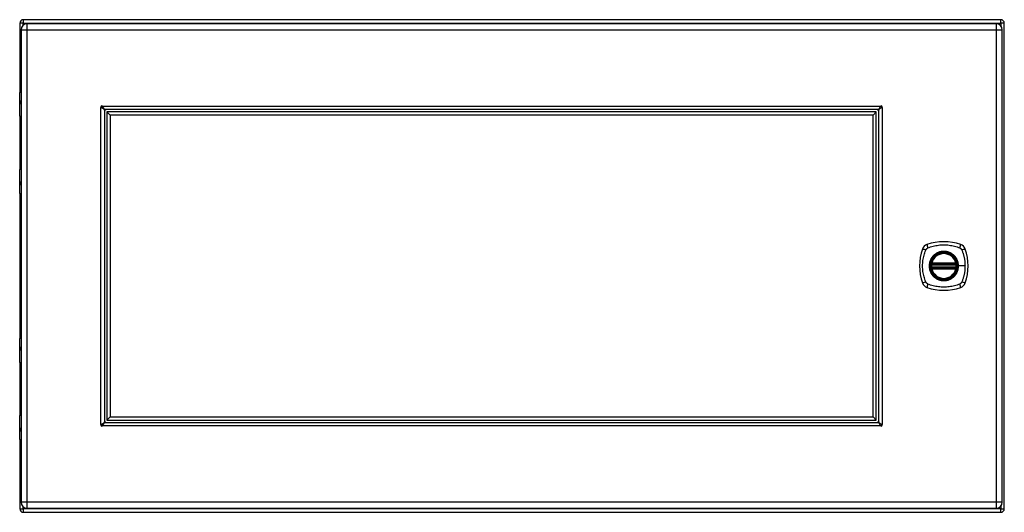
# Model space of a CAD drawing. Header units: inches. Extents: x 13 to 154, y 13 to 91.
# Tile 5 of 6: x 67 to 91, y 47 to 59. Entities that reach past the tile are written whole.
import ezdxf

# ---------------------------------------------------------------- set-up
doc = ezdxf.new("R2010")
doc.units = ezdxf.units.IN
doc.header["$MEASUREMENT"] = 0
doc.layers.add('Visible Edges(ANSI)', color=7, linetype='Continuous', lineweight=25)
doc.layers.add('Visible Tangent Edges(ANSI)', color=7, linetype='Continuous', lineweight=25)

msp = doc.modelspace()

# ---------------------------------------------------------------- linework, layer by layer
at = {"layer": 'Visible Edges(ANSI)'}
for p, q in [((67.074, 58.423), (67.074, 56.747)), ((90.99, 58.507), (67.158, 58.507)), ((90.878, 58.408), (67.252, 58.408)), ((91.074, 46.591), (91.074, 58.423)), ((67.106, 58.262), (67.106, 46.751)), ((91.024, 46.751), (91.024, 58.262)), ((67.071, 56.153), (67.071, 56.737)), ((67.091, 56.757), (67.106, 56.757)), ((67.106, 56.513), (67.103, 56.513)), ((67.103, 56.469), (67.106, 56.469)), ((69.137, 56.306), (69.137, 48.707)), ((87.999, 56.319), (69.15, 56.319)), ((69.196, 56.26), (69.275, 56.182)), ((69.196, 56.26), (69.196, 48.753)), ((87.953, 56.26), (69.196, 56.26)), ((69.275, 56.182), (69.275, 48.832)), ((87.874, 56.182), (69.275, 56.182)), ((87.953, 56.26), (87.874, 56.182)), ((87.874, 48.832), (87.874, 56.182)), ((87.953, 48.753), (87.953, 56.26)), ((88.012, 48.707), (88.012, 56.306)), ((67.074, 56.143), (67.074, 54.87)), ((67.106, 56.137), (67.087, 56.137)), ((67.071, 54.277), (67.071, 54.861)), ((67.087, 54.877), (67.106, 54.877)), ((67.106, 54.544), (67.103, 54.544)), ((67.103, 54.501), (67.106, 54.501)), ((67.074, 54.266), (67.074, 50.747)), ((67.106, 54.257), (67.091, 54.257)), ((89.307, 52.567), (89.893, 52.567)), ((89.303, 52.547), (89.897, 52.547)), ((89.897, 52.468), (89.303, 52.468)), ((89.893, 52.448), (89.307, 52.448)), ((67.071, 50.153), (67.071, 50.737)), ((67.091, 50.757), (67.106, 50.757)), ((67.106, 50.513), (67.103, 50.513)), ((67.103, 50.469), (67.106, 50.469)), ((67.074, 50.143), (67.074, 48.87)), ((67.106, 50.137), (67.087, 50.137)), ((67.071, 48.277), (67.071, 48.861)), ((67.087, 48.877), (67.106, 48.877)), ((69.196, 48.753), (69.275, 48.832)), ((69.196, 48.753), (87.953, 48.753)), ((69.275, 48.832), (87.874, 48.832)), ((87.874, 48.832), (87.953, 48.753)), ((67.106, 48.544), (67.103, 48.544)), ((67.103, 48.501), (67.106, 48.501)), ((69.15, 48.694), (87.999, 48.694)), ((67.074, 48.266), (67.074, 46.591)), ((67.106, 48.257), (67.091, 48.257)), ((67.252, 46.605), (90.878, 46.605)), ((67.158, 46.507), (90.99, 46.507))]:
    msp.add_line(p, q, dxfattribs=at)
at = {"layer": 'Visible Edges(ANSI)', "flags": 128}
for points in [[(69.06, 56.365), (69.059, 56.365), (69.059, 56.365), (69.059, 56.365), (69.059, 56.365), (69.059, 56.365), (69.058, 56.366), (69.058, 56.366), (69.058, 56.366), (69.057, 56.366), (69.057, 56.366), (69.056, 56.367), (69.056, 56.367), (69.056, 56.367), (69.055, 56.367), (69.055, 56.367), (69.055, 56.368), (69.054, 56.368), (69.054, 56.368), (69.054, 56.368), (69.054, 56.368), (69.053, 56.368), (69.053, 56.368), (69.053, 56.369), (69.053, 56.369)], [(69.137, 56.306), (69.137, 56.309), (69.136, 56.311), (69.136, 56.314), (69.134, 56.316), (69.133, 56.319), (69.131, 56.321), (69.129, 56.324), (69.127, 56.326), (69.124, 56.328), (69.121, 56.331), (69.118, 56.333), (69.115, 56.336), (69.111, 56.338), (69.107, 56.341), (69.103, 56.343), (69.099, 56.345), (69.094, 56.348), (69.09, 56.35), (69.085, 56.353), (69.08, 56.355), (69.075, 56.358), (69.07, 56.36), (69.065, 56.362), (69.06, 56.365)], [(69.088, 56.403), (69.088, 56.403), (69.088, 56.403), (69.088, 56.403), (69.088, 56.403), (69.088, 56.402), (69.088, 56.402), (69.089, 56.402), (69.089, 56.402), (69.089, 56.401), (69.089, 56.401), (69.089, 56.401), (69.09, 56.4), (69.09, 56.4), (69.09, 56.4), (69.09, 56.399), (69.09, 56.399), (69.091, 56.398), (69.091, 56.398), (69.091, 56.398), (69.091, 56.398), (69.091, 56.397), (69.091, 56.397), (69.091, 56.397), (69.091, 56.397)], [(69.091, 56.397), (69.094, 56.392), (69.096, 56.386), (69.099, 56.381), (69.101, 56.376), (69.104, 56.371), (69.106, 56.367), (69.108, 56.362), (69.111, 56.358), (69.113, 56.353), (69.116, 56.349), (69.118, 56.345), (69.121, 56.342), (69.123, 56.338), (69.125, 56.335), (69.128, 56.332), (69.13, 56.33), (69.133, 56.327), (69.135, 56.325), (69.138, 56.323), (69.14, 56.322), (69.143, 56.321), (69.145, 56.32), (69.147, 56.32), (69.15, 56.319)], [(87.999, 56.319), (88.002, 56.32), (88.004, 56.32), (88.006, 56.321), (88.009, 56.322), (88.011, 56.323), (88.014, 56.325), (88.016, 56.327), (88.019, 56.33), (88.021, 56.332), (88.023, 56.335), (88.026, 56.338), (88.028, 56.342), (88.031, 56.345), (88.033, 56.349), (88.036, 56.353), (88.038, 56.358), (88.04, 56.362), (88.043, 56.367), (88.045, 56.371), (88.048, 56.376), (88.05, 56.381), (88.053, 56.386), (88.055, 56.392), (88.058, 56.397)], [(88.089, 56.365), (88.084, 56.362), (88.079, 56.36), (88.074, 56.358), (88.069, 56.355), (88.064, 56.353), (88.059, 56.35), (88.055, 56.348), (88.05, 56.345), (88.046, 56.343), (88.042, 56.341), (88.038, 56.338), (88.034, 56.336), (88.031, 56.333), (88.028, 56.331), (88.025, 56.328), (88.022, 56.326), (88.02, 56.324), (88.018, 56.321), (88.016, 56.319), (88.015, 56.316), (88.013, 56.314), (88.013, 56.311), (88.012, 56.309), (88.012, 56.306)], [(88.058, 56.397), (88.058, 56.397), (88.058, 56.397), (88.058, 56.397), (88.058, 56.398), (88.058, 56.398), (88.058, 56.398), (88.058, 56.398), (88.059, 56.399), (88.059, 56.399), (88.059, 56.4), (88.059, 56.4), (88.059, 56.4), (88.06, 56.401), (88.06, 56.401), (88.06, 56.401), (88.06, 56.402), (88.06, 56.402), (88.061, 56.402), (88.061, 56.402), (88.061, 56.403), (88.061, 56.403), (88.061, 56.403), (88.061, 56.403), (88.061, 56.403)], [(88.096, 56.369), (88.096, 56.369), (88.096, 56.368), (88.096, 56.368), (88.095, 56.368), (88.095, 56.368), (88.095, 56.368), (88.095, 56.368), (88.094, 56.368), (88.094, 56.367), (88.094, 56.367), (88.093, 56.367), (88.093, 56.367), (88.093, 56.367), (88.092, 56.366), (88.092, 56.366), (88.091, 56.366), (88.091, 56.366), (88.091, 56.366), (88.09, 56.365), (88.09, 56.365), (88.09, 56.365), (88.09, 56.365), (88.09, 56.365), (88.089, 56.365)], [(89.292, 52.561), (89.292, 52.56), (89.292, 52.56), (89.291, 52.56), (89.291, 52.56), (89.291, 52.559), (89.291, 52.559), (89.291, 52.558), (89.291, 52.557), (89.291, 52.556), (89.291, 52.555), (89.291, 52.554), (89.29, 52.553), (89.29, 52.552), (89.29, 52.551), (89.29, 52.55), (89.29, 52.548), (89.289, 52.547), (89.289, 52.545), (89.289, 52.544), (89.289, 52.542), (89.289, 52.541), (89.289, 52.539), (89.288, 52.538), (89.288, 52.536)], [(89.288, 52.479), (89.288, 52.477), (89.289, 52.476), (89.289, 52.474), (89.289, 52.472), (89.289, 52.471), (89.289, 52.469), (89.289, 52.468), (89.29, 52.466), (89.29, 52.465), (89.29, 52.464), (89.29, 52.463), (89.29, 52.461), (89.291, 52.46), (89.291, 52.459), (89.291, 52.458), (89.291, 52.457), (89.291, 52.457), (89.291, 52.456), (89.291, 52.455), (89.291, 52.455), (89.291, 52.455), (89.292, 52.454), (89.292, 52.454), (89.292, 52.454)], [(89.912, 52.536), (89.912, 52.538), (89.911, 52.539), (89.911, 52.541), (89.911, 52.542), (89.911, 52.544), (89.911, 52.545), (89.91, 52.547), (89.91, 52.548), (89.91, 52.55), (89.91, 52.551), (89.91, 52.552), (89.91, 52.553), (89.909, 52.554), (89.909, 52.555), (89.909, 52.556), (89.909, 52.557), (89.909, 52.558), (89.909, 52.559), (89.909, 52.559), (89.909, 52.56), (89.909, 52.56), (89.908, 52.56), (89.908, 52.56), (89.908, 52.561)], [(89.908, 52.454), (89.908, 52.454), (89.908, 52.454), (89.909, 52.455), (89.909, 52.455), (89.909, 52.455), (89.909, 52.456), (89.909, 52.457), (89.909, 52.457), (89.909, 52.458), (89.909, 52.459), (89.909, 52.46), (89.91, 52.461), (89.91, 52.463), (89.91, 52.464), (89.91, 52.465), (89.91, 52.466), (89.91, 52.468), (89.911, 52.469), (89.911, 52.471), (89.911, 52.472), (89.911, 52.474), (89.911, 52.476), (89.912, 52.477), (89.912, 52.479)], [(69.053, 48.645), (69.053, 48.645), (69.053, 48.645), (69.053, 48.645), (69.054, 48.646), (69.054, 48.646), (69.054, 48.646), (69.054, 48.646), (69.055, 48.646), (69.055, 48.646), (69.055, 48.647), (69.056, 48.647), (69.056, 48.647), (69.056, 48.647), (69.057, 48.647), (69.057, 48.648), (69.058, 48.648), (69.058, 48.648), (69.058, 48.648), (69.059, 48.648), (69.059, 48.648), (69.059, 48.649), (69.059, 48.649), (69.059, 48.649), (69.06, 48.649)], [(69.06, 48.649), (69.065, 48.651), (69.07, 48.654), (69.075, 48.656), (69.08, 48.659), (69.085, 48.661), (69.09, 48.663), (69.094, 48.666), (69.099, 48.668), (69.103, 48.671), (69.107, 48.673), (69.111, 48.676), (69.115, 48.678), (69.118, 48.68), (69.121, 48.683), (69.124, 48.685), (69.127, 48.688), (69.129, 48.69), (69.131, 48.693), (69.133, 48.695), (69.134, 48.697), (69.136, 48.7), (69.136, 48.702), (69.137, 48.705), (69.137, 48.707)], [(69.091, 48.617), (69.091, 48.617), (69.091, 48.617), (69.091, 48.616), (69.091, 48.616), (69.091, 48.616), (69.091, 48.616), (69.091, 48.615), (69.09, 48.615), (69.09, 48.615), (69.09, 48.614), (69.09, 48.614), (69.09, 48.613), (69.089, 48.613), (69.089, 48.613), (69.089, 48.612), (69.089, 48.612), (69.089, 48.612), (69.088, 48.612), (69.088, 48.611), (69.088, 48.611), (69.088, 48.611), (69.088, 48.611), (69.088, 48.61), (69.088, 48.61)], [(69.15, 48.694), (69.147, 48.694), (69.145, 48.694), (69.143, 48.693), (69.14, 48.692), (69.138, 48.69), (69.135, 48.689), (69.133, 48.687), (69.13, 48.684), (69.128, 48.682), (69.126, 48.679), (69.123, 48.676), (69.121, 48.672), (69.118, 48.668), (69.116, 48.665), (69.113, 48.66), (69.111, 48.656), (69.108, 48.652), (69.106, 48.647), (69.104, 48.642), (69.101, 48.637), (69.099, 48.632), (69.096, 48.627), (69.094, 48.622), (69.091, 48.617)], [(88.058, 48.617), (88.055, 48.622), (88.053, 48.627), (88.05, 48.632), (88.048, 48.637), (88.045, 48.642), (88.043, 48.647), (88.041, 48.652), (88.038, 48.656), (88.036, 48.66), (88.033, 48.664), (88.031, 48.668), (88.028, 48.672), (88.026, 48.675), (88.023, 48.679), (88.021, 48.682), (88.019, 48.684), (88.016, 48.687), (88.014, 48.689), (88.011, 48.69), (88.009, 48.692), (88.006, 48.693), (88.004, 48.694), (88.002, 48.694), (87.999, 48.694)], [(88.012, 48.707), (88.012, 48.705), (88.013, 48.702), (88.013, 48.7), (88.015, 48.698), (88.016, 48.695), (88.018, 48.693), (88.02, 48.69), (88.022, 48.688), (88.025, 48.685), (88.028, 48.683), (88.031, 48.68), (88.034, 48.678), (88.038, 48.676), (88.042, 48.673), (88.046, 48.671), (88.05, 48.668), (88.055, 48.666), (88.059, 48.663), (88.064, 48.661), (88.069, 48.659), (88.074, 48.656), (88.079, 48.654), (88.084, 48.651), (88.089, 48.649)], [(88.061, 48.61), (88.061, 48.61), (88.061, 48.611), (88.061, 48.611), (88.061, 48.611), (88.061, 48.611), (88.061, 48.612), (88.06, 48.612), (88.06, 48.612), (88.06, 48.612), (88.06, 48.613), (88.06, 48.613), (88.059, 48.613), (88.059, 48.614), (88.059, 48.614), (88.059, 48.615), (88.059, 48.615), (88.058, 48.615), (88.058, 48.616), (88.058, 48.616), (88.058, 48.616), (88.058, 48.616), (88.058, 48.617), (88.058, 48.617), (88.058, 48.617)], [(88.089, 48.649), (88.09, 48.649), (88.09, 48.649), (88.09, 48.649), (88.09, 48.648), (88.09, 48.648), (88.091, 48.648), (88.091, 48.648), (88.091, 48.648), (88.092, 48.648), (88.092, 48.647), (88.093, 48.647), (88.093, 48.647), (88.093, 48.647), (88.094, 48.647), (88.094, 48.646), (88.094, 48.646), (88.095, 48.646), (88.095, 48.646), (88.095, 48.646), (88.095, 48.646), (88.096, 48.645), (88.096, 48.645), (88.096, 48.645), (88.096, 48.645)]]:
    msp.add_lwpolyline(points, dxfattribs=at)
at = {"layer": 'Visible Edges(ANSI)'}
for radius in [0.32, 0.315]:
    msp.add_circle((89.6, 52.507), radius, dxfattribs=at)
for centre, radius, start, end in [((67.158, 58.423), 0.084, 90, 180), ((67.252, 58.262), 0.146, 90, 180), ((90.878, 58.262), 0.146, 0, 90), ((90.99, 58.423), 0.084, 0, 90), ((67.091, 56.737), 0.0197, 90, 180), ((69.074, 56.383), 0.025, 56.132, 213.868), ((88.075, 56.383), 0.025, 326.132, 123.868), ((69.115, 56.341), 0.031, 111.3217, 159.928), ((69.187, 56.269), 0.105, 131.9188, 138.0812), ((69.187, 56.269), 0.05, 90, 180), ((87.962, 56.269), 0.05, 0, 90), ((87.962, 56.269), 0.105, 41.9188, 48.0812), ((88.033, 56.341), 0.031, 20.072, 68.6783), ((67.087, 56.153), 0.0157, 180, 270), ((67.087, 54.861), 0.0157, 90, 180), ((67.091, 54.277), 0.0197, 180, 270), ((89.6, 51.818), 1.28, 71.2278, 108.7722), ((90.289, 52.507), 1.28, 161.2278, 198.7722), ((89.245, 52.862), 0.177, 108.7722, 161.2278), ((89.6, 52.507), 0.313, 13.6344, 166.3656), ((89.955, 52.862), 0.177, 18.7722, 71.2278), ((88.911, 52.507), 1.28, 341.2278, 18.7722), ((89.6, 52.507), 0.313, 166.3656, 170.216), ((89.307, 52.578), 0.0118, 166.3656, 270), ((89.893, 52.578), 0.0118, 270, 13.6344), ((89.6, 52.507), 0.313, 9.784, 13.6344), ((89.6, 52.507), 0.313, 174.7499, 185.2501), ((89.303, 52.559), 0.0118, 170.216, 270), ((89.303, 52.456), 0.0118, 90, 189.784), ((89.6, 52.507), 0.313, 189.784, 193.6344), ((89.307, 52.436), 0.0118, 90, 193.6344), ((89.6, 52.507), 0.313, 193.6344, 346.3656), ((89.893, 52.436), 0.0118, 346.3656, 90), ((89.897, 52.559), 0.0118, 270, 9.784), ((89.897, 52.456), 0.0118, 350.216, 90), ((89.6, 52.507), 0.313, 346.3656, 350.216), ((89.6, 52.507), 0.313, 354.7499, 5.2501), ((89.245, 52.153), 0.177, 198.7722, 251.2278), ((89.955, 52.153), 0.177, 288.7722, 341.2278), ((89.6, 53.196), 1.28, 251.2278, 288.7722), ((67.091, 50.737), 0.0197, 90, 180), ((67.087, 50.153), 0.0157, 180, 270), ((67.087, 48.861), 0.0157, 90, 180), ((69.187, 48.744), 0.05, 180, 270), ((87.962, 48.744), 0.05, 270, 0), ((69.074, 48.631), 0.025, 146.132, 303.868), ((69.115, 48.672), 0.031, 200.072, 248.6783), ((69.187, 48.744), 0.105, 221.9188, 228.0812), ((87.962, 48.744), 0.105, 311.9188, 318.0812), ((88.033, 48.672), 0.031, 291.3217, 339.928), ((88.075, 48.631), 0.025, 236.132, 33.868), ((67.091, 48.277), 0.0197, 180, 270), ((67.158, 46.591), 0.084, 180, 270), ((67.252, 46.751), 0.146, 180, 270), ((90.878, 46.751), 0.146, 270, 0), ((90.99, 46.591), 0.084, 270, 0)]:
    msp.add_arc(centre, radius, start, end, dxfattribs=at)
at = {"layer": 'Visible Tangent Edges(ANSI)'}
for p, q in [((67.158, 58.423), (67.074, 58.423)), ((67.158, 58.507), (67.158, 58.423)), ((67.158, 58.423), (90.99, 58.423)), ((67.158, 58.374), (67.158, 58.423)), ((67.252, 58.262), (67.252, 58.408)), ((90.878, 58.408), (90.878, 58.262)), ((90.99, 58.423), (90.99, 58.507)), ((90.99, 58.423), (90.99, 58.356)), ((91.074, 58.423), (90.99, 58.423)), ((67.106, 58.262), (67.252, 58.262)), ((67.252, 58.262), (90.878, 58.262)), ((67.252, 46.751), (67.252, 58.262)), ((90.878, 58.262), (90.878, 46.751)), ((90.878, 58.262), (91.024, 58.262)), ((67.106, 56.737), (67.071, 56.737)), ((67.094, 56.523), (67.106, 56.523)), ((67.106, 56.46), (67.094, 56.46)), ((69.053, 48.645), (69.053, 56.369)), ((69.088, 56.403), (88.061, 56.403)), ((88.096, 56.369), (88.096, 48.645)), ((67.071, 56.153), (67.106, 56.153)), ((67.106, 54.861), (67.071, 54.861)), ((67.094, 54.554), (67.106, 54.554)), ((67.106, 54.491), (67.094, 54.491)), ((67.071, 54.277), (67.106, 54.277)), ((89.296, 52.581), (89.307, 52.578)), ((89.307, 52.567), (89.307, 52.578)), ((89.893, 52.578), (89.307, 52.578)), ((89.307, 52.557), (89.307, 52.567)), ((89.893, 52.578), (89.904, 52.581)), ((89.893, 52.578), (89.893, 52.567)), ((89.893, 52.567), (89.893, 52.557)), ((89.288, 52.536), (89.3, 52.535)), ((89.288, 52.479), (89.3, 52.48)), ((89.298, 52.56), (89.292, 52.561)), ((89.292, 52.454), (89.298, 52.455)), ((89.307, 52.436), (89.296, 52.434)), ((89.3, 52.535), (89.9, 52.535)), ((89.9, 52.48), (89.3, 52.48)), ((89.303, 52.547), (89.303, 52.557)), ((89.303, 52.458), (89.303, 52.468)), ((89.307, 52.557), (89.893, 52.557)), ((89.307, 52.448), (89.307, 52.458)), ((89.893, 52.458), (89.307, 52.458)), ((89.307, 52.436), (89.307, 52.448)), ((89.307, 52.436), (89.893, 52.436)), ((89.893, 52.458), (89.893, 52.448)), ((89.893, 52.448), (89.893, 52.436)), ((89.904, 52.434), (89.893, 52.436)), ((89.897, 52.557), (89.897, 52.547)), ((89.897, 52.468), (89.897, 52.458)), ((89.9, 52.535), (89.912, 52.536)), ((89.9, 52.48), (89.912, 52.479)), ((89.908, 52.561), (89.902, 52.56)), ((89.902, 52.455), (89.908, 52.454)), ((89.952, 52.507), (89.957, 52.507)), ((90.117, 52.507), (89.957, 52.507)), ((67.106, 50.737), (67.071, 50.737)), ((67.094, 50.523), (67.106, 50.523)), ((67.106, 50.46), (67.094, 50.46)), ((67.071, 50.153), (67.106, 50.153)), ((67.106, 48.861), (67.071, 48.861)), ((67.094, 48.554), (67.106, 48.554)), ((67.106, 48.491), (67.094, 48.491)), ((88.061, 48.61), (69.088, 48.61)), ((67.071, 48.277), (67.106, 48.277)), ((67.074, 46.591), (67.158, 46.591)), ((67.252, 46.751), (67.106, 46.751)), ((67.158, 46.591), (67.158, 46.639)), ((90.99, 46.591), (67.158, 46.591)), ((67.158, 46.591), (67.158, 46.507)), ((90.878, 46.751), (67.252, 46.751)), ((67.252, 46.605), (67.252, 46.751)), ((90.878, 46.751), (90.878, 46.605)), ((91.024, 46.751), (90.878, 46.751)), ((90.99, 46.658), (90.99, 46.591)), ((90.99, 46.591), (91.074, 46.591)), ((90.99, 46.507), (90.99, 46.591))]:
    msp.add_line(p, q, dxfattribs=at)
at = {"layer": 'Visible Tangent Edges(ANSI)', "flags": 128}
for points in [[(67.094, 56.523), (67.092, 56.522), (67.09, 56.522), (67.088, 56.52), (67.086, 56.519), (67.085, 56.517), (67.084, 56.514), (67.083, 56.511), (67.082, 56.507), (67.081, 56.504), (67.08, 56.5), (67.08, 56.495), (67.08, 56.491), (67.08, 56.487), (67.08, 56.483), (67.081, 56.479), (67.082, 56.475), (67.083, 56.471), (67.084, 56.468), (67.085, 56.466), (67.087, 56.463), (67.088, 56.462), (67.09, 56.461), (67.092, 56.46), (67.094, 56.46)], [(67.103, 56.469), (67.101, 56.47), (67.099, 56.47), (67.097, 56.471), (67.096, 56.472), (67.094, 56.474), (67.093, 56.475), (67.092, 56.477), (67.091, 56.48), (67.09, 56.482), (67.09, 56.485), (67.09, 56.488), (67.089, 56.491), (67.09, 56.494), (67.09, 56.497), (67.09, 56.5), (67.091, 56.502), (67.092, 56.505), (67.093, 56.507), (67.094, 56.509), (67.096, 56.51), (67.097, 56.511), (67.099, 56.512), (67.101, 56.513), (67.103, 56.513)], [(67.094, 54.554), (67.092, 54.554), (67.09, 54.553), (67.088, 54.552), (67.087, 54.55), (67.085, 54.548), (67.084, 54.546), (67.083, 54.542), (67.082, 54.539), (67.081, 54.535), (67.08, 54.531), (67.08, 54.527), (67.08, 54.523), (67.08, 54.518), (67.08, 54.514), (67.081, 54.51), (67.082, 54.506), (67.083, 54.503), (67.084, 54.5), (67.085, 54.497), (67.086, 54.495), (67.088, 54.493), (67.09, 54.492), (67.092, 54.491), (67.094, 54.491)], [(67.103, 54.501), (67.101, 54.501), (67.099, 54.502), (67.097, 54.502), (67.096, 54.504), (67.094, 54.505), (67.093, 54.507), (67.092, 54.509), (67.091, 54.511), (67.09, 54.514), (67.09, 54.517), (67.09, 54.52), (67.089, 54.523), (67.09, 54.526), (67.09, 54.528), (67.09, 54.531), (67.091, 54.534), (67.092, 54.536), (67.093, 54.538), (67.094, 54.54), (67.096, 54.542), (67.097, 54.543), (67.099, 54.544), (67.101, 54.544), (67.103, 54.544)], [(89.16, 52.119), (89.146, 52.152), (89.136, 52.183), (89.126, 52.215), (89.117, 52.246), (89.11, 52.278), (89.103, 52.311), (89.097, 52.343), (89.092, 52.376), (89.088, 52.408), (89.086, 52.441), (89.084, 52.474), (89.083, 52.507), (89.084, 52.54), (89.086, 52.573), (89.088, 52.606), (89.092, 52.639), (89.097, 52.671), (89.103, 52.704), (89.11, 52.736), (89.117, 52.768), (89.126, 52.8), (89.136, 52.831), (89.146, 52.862), (89.16, 52.896)], [(89.16, 52.896), (89.161, 52.899), (89.163, 52.901), (89.164, 52.904), (89.166, 52.907), (89.168, 52.909), (89.169, 52.912), (89.171, 52.914), (89.173, 52.917), (89.175, 52.919), (89.177, 52.922), (89.179, 52.924), (89.181, 52.926), (89.183, 52.928), (89.186, 52.93), (89.188, 52.932), (89.19, 52.934), (89.193, 52.936), (89.195, 52.938), (89.198, 52.94), (89.201, 52.941), (89.203, 52.943), (89.206, 52.945), (89.209, 52.946), (89.211, 52.947)], [(89.211, 52.947), (89.245, 52.961), (89.276, 52.972), (89.307, 52.981), (89.339, 52.99), (89.371, 52.998), (89.403, 53.005), (89.436, 53.01), (89.468, 53.015), (89.501, 53.019), (89.534, 53.022), (89.567, 53.023), (89.6, 53.024), (89.633, 53.023), (89.666, 53.022), (89.699, 53.019), (89.731, 53.015), (89.764, 53.01), (89.797, 53.005), (89.829, 52.998), (89.861, 52.99), (89.893, 52.981), (89.924, 52.972), (89.955, 52.961), (89.989, 52.947)], [(89.952, 52.507), (89.94, 52.416), (89.905, 52.331), (89.849, 52.258), (89.776, 52.202), (89.691, 52.167), (89.6, 52.155), (89.508, 52.167), (89.423, 52.203), (89.351, 52.258), (89.295, 52.331), (89.26, 52.416), (89.248, 52.508), (89.26, 52.599), (89.295, 52.684), (89.351, 52.757), (89.424, 52.812), (89.509, 52.848), (89.6, 52.859), (89.691, 52.847), (89.776, 52.812), (89.849, 52.756), (89.905, 52.683), (89.94, 52.599), (89.952, 52.507)], [(89.828, 52.782), (89.811, 52.795), (89.795, 52.806), (89.777, 52.817), (89.759, 52.827), (89.74, 52.835), (89.721, 52.843), (89.701, 52.849), (89.682, 52.855), (89.662, 52.859), (89.641, 52.862), (89.621, 52.864), (89.6, 52.864), (89.579, 52.864), (89.559, 52.862), (89.538, 52.859), (89.518, 52.855), (89.498, 52.849), (89.479, 52.843), (89.46, 52.835), (89.441, 52.827), (89.423, 52.817), (89.405, 52.806), (89.389, 52.795), (89.372, 52.782)], [(89.989, 52.947), (89.99, 52.947), (89.991, 52.946), (89.993, 52.945), (89.994, 52.945), (89.995, 52.944), (89.997, 52.943), (89.998, 52.942), (89.999, 52.941), (90.001, 52.941), (90.002, 52.94), (90.003, 52.939), (90.005, 52.938), (90.006, 52.937), (90.007, 52.936), (90.008, 52.935), (90.01, 52.934), (90.011, 52.933), (90.012, 52.932), (90.013, 52.931), (90.014, 52.93), (90.015, 52.929), (90.017, 52.928), (90.018, 52.927), (90.019, 52.926)], [(90.019, 52.926), (90.02, 52.925), (90.021, 52.924), (90.022, 52.923), (90.023, 52.922), (90.024, 52.92), (90.025, 52.919), (90.026, 52.918), (90.027, 52.917), (90.028, 52.916), (90.029, 52.914), (90.03, 52.913), (90.031, 52.912), (90.031, 52.911), (90.032, 52.909), (90.033, 52.908), (90.034, 52.907), (90.035, 52.906), (90.036, 52.904), (90.036, 52.903), (90.037, 52.901), (90.038, 52.9), (90.039, 52.899), (90.039, 52.897), (90.04, 52.896)], [(90.04, 52.896), (90.048, 52.878), (90.054, 52.862), (90.059, 52.847), (90.064, 52.831), (90.069, 52.816), (90.074, 52.8), (90.078, 52.784), (90.083, 52.768), (90.087, 52.752), (90.09, 52.736), (90.094, 52.72), (90.097, 52.704), (90.1, 52.688), (90.103, 52.672), (90.106, 52.655), (90.108, 52.639), (90.11, 52.623), (90.112, 52.606), (90.113, 52.59), (90.114, 52.573), (90.115, 52.557), (90.116, 52.54), (90.116, 52.524), (90.117, 52.507)], [(89.325, 52.735), (89.313, 52.719), (89.301, 52.702), (89.29, 52.684), (89.281, 52.666), (89.272, 52.647), (89.264, 52.628), (89.258, 52.609), (89.253, 52.589), (89.248, 52.569), (89.245, 52.548), (89.244, 52.528), (89.243, 52.507), (89.244, 52.487), (89.246, 52.466), (89.248, 52.446), (89.253, 52.426), (89.258, 52.406), (89.264, 52.386), (89.272, 52.367), (89.281, 52.348), (89.29, 52.33), (89.301, 52.313), (89.313, 52.296), (89.325, 52.28)], [(89.296, 52.581), (89.296, 52.58), (89.295, 52.579), (89.295, 52.578), (89.295, 52.577), (89.295, 52.576), (89.295, 52.575), (89.295, 52.575), (89.295, 52.574), (89.295, 52.573), (89.295, 52.572), (89.295, 52.571), (89.295, 52.57), (89.295, 52.569), (89.295, 52.568), (89.295, 52.567), (89.295, 52.566), (89.295, 52.565), (89.296, 52.564), (89.296, 52.563), (89.296, 52.563), (89.296, 52.562), (89.297, 52.561), (89.297, 52.56), (89.298, 52.56)], [(89.372, 52.782), (89.37, 52.78), (89.368, 52.778), (89.366, 52.777), (89.364, 52.775), (89.362, 52.773), (89.36, 52.771), (89.358, 52.769), (89.356, 52.767), (89.354, 52.765), (89.352, 52.763), (89.35, 52.761), (89.348, 52.76), (89.346, 52.758), (89.344, 52.756), (89.342, 52.754), (89.34, 52.752), (89.338, 52.75), (89.336, 52.747), (89.334, 52.745), (89.333, 52.743), (89.331, 52.741), (89.329, 52.739), (89.327, 52.737), (89.325, 52.735)], [(89.875, 52.735), (89.873, 52.737), (89.871, 52.739), (89.869, 52.741), (89.867, 52.743), (89.866, 52.745), (89.864, 52.747), (89.862, 52.75), (89.86, 52.752), (89.858, 52.754), (89.856, 52.756), (89.854, 52.758), (89.852, 52.76), (89.85, 52.761), (89.848, 52.763), (89.846, 52.765), (89.844, 52.767), (89.842, 52.769), (89.84, 52.771), (89.838, 52.773), (89.836, 52.775), (89.834, 52.777), (89.832, 52.778), (89.83, 52.78), (89.828, 52.782)], [(89.957, 52.507), (89.957, 52.518), (89.956, 52.528), (89.956, 52.538), (89.954, 52.548), (89.953, 52.559), (89.951, 52.569), (89.95, 52.579), (89.947, 52.589), (89.945, 52.599), (89.942, 52.609), (89.939, 52.619), (89.936, 52.628), (89.932, 52.638), (89.928, 52.647), (89.924, 52.657), (89.919, 52.666), (89.915, 52.675), (89.91, 52.684), (89.904, 52.693), (89.899, 52.702), (89.893, 52.71), (89.887, 52.719), (89.881, 52.727), (89.875, 52.735)], [(89.902, 52.56), (89.903, 52.56), (89.903, 52.561), (89.904, 52.562), (89.904, 52.563), (89.904, 52.563), (89.904, 52.564), (89.905, 52.565), (89.905, 52.566), (89.905, 52.567), (89.905, 52.568), (89.905, 52.569), (89.905, 52.57), (89.905, 52.571), (89.905, 52.572), (89.905, 52.573), (89.905, 52.574), (89.905, 52.575), (89.905, 52.575), (89.905, 52.576), (89.905, 52.577), (89.905, 52.578), (89.905, 52.579), (89.904, 52.58), (89.904, 52.581)], [(89.298, 52.455), (89.297, 52.454), (89.297, 52.454), (89.296, 52.453), (89.296, 52.452), (89.296, 52.451), (89.296, 52.45), (89.295, 52.45), (89.295, 52.449), (89.295, 52.448), (89.295, 52.447), (89.295, 52.446), (89.295, 52.445), (89.295, 52.444), (89.295, 52.443), (89.295, 52.442), (89.295, 52.441), (89.295, 52.44), (89.295, 52.439), (89.295, 52.438), (89.295, 52.437), (89.295, 52.436), (89.295, 52.435), (89.296, 52.435), (89.296, 52.434)], [(89.298, 52.56), (89.298, 52.559), (89.298, 52.559), (89.298, 52.559), (89.298, 52.559), (89.299, 52.559), (89.299, 52.559), (89.299, 52.558), (89.299, 52.558), (89.299, 52.558), (89.3, 52.558), (89.3, 52.558), (89.3, 52.558), (89.3, 52.558), (89.301, 52.558), (89.301, 52.557), (89.301, 52.557), (89.301, 52.557), (89.302, 52.557), (89.302, 52.557), (89.302, 52.557), (89.302, 52.557), (89.303, 52.557), (89.303, 52.557), (89.303, 52.557)], [(89.303, 52.458), (89.303, 52.458), (89.303, 52.458), (89.302, 52.458), (89.302, 52.458), (89.302, 52.458), (89.302, 52.458), (89.301, 52.457), (89.301, 52.457), (89.301, 52.457), (89.301, 52.457), (89.3, 52.457), (89.3, 52.457), (89.3, 52.457), (89.3, 52.457), (89.299, 52.457), (89.299, 52.456), (89.299, 52.456), (89.299, 52.456), (89.299, 52.456), (89.298, 52.456), (89.298, 52.456), (89.298, 52.456), (89.298, 52.455), (89.298, 52.455)], [(89.3, 52.535), (89.3, 52.536), (89.3, 52.536), (89.301, 52.537), (89.301, 52.538), (89.301, 52.539), (89.301, 52.539), (89.301, 52.54), (89.301, 52.541), (89.302, 52.541), (89.302, 52.542), (89.302, 52.543), (89.302, 52.543), (89.302, 52.544), (89.302, 52.544), (89.303, 52.545), (89.303, 52.545), (89.303, 52.546), (89.303, 52.546), (89.303, 52.546), (89.303, 52.546), (89.303, 52.547), (89.303, 52.547), (89.303, 52.547), (89.303, 52.547)], [(89.303, 52.468), (89.303, 52.468), (89.303, 52.468), (89.303, 52.468), (89.303, 52.468), (89.303, 52.469), (89.303, 52.469), (89.303, 52.469), (89.303, 52.47), (89.303, 52.47), (89.302, 52.47), (89.302, 52.471), (89.302, 52.471), (89.302, 52.472), (89.302, 52.473), (89.302, 52.473), (89.301, 52.474), (89.301, 52.475), (89.301, 52.475), (89.301, 52.476), (89.301, 52.477), (89.301, 52.478), (89.3, 52.478), (89.3, 52.479), (89.3, 52.48)], [(89.303, 52.557), (89.303, 52.557), (89.304, 52.557), (89.304, 52.557), (89.304, 52.557), (89.304, 52.557), (89.304, 52.557), (89.304, 52.557), (89.305, 52.557), (89.305, 52.557), (89.305, 52.557), (89.305, 52.557), (89.305, 52.557), (89.305, 52.557), (89.306, 52.557), (89.306, 52.557), (89.306, 52.557), (89.306, 52.557), (89.306, 52.557), (89.306, 52.557), (89.307, 52.557), (89.307, 52.557), (89.307, 52.557), (89.307, 52.557), (89.307, 52.557)], [(89.307, 52.458), (89.307, 52.458), (89.307, 52.458), (89.307, 52.458), (89.307, 52.458), (89.306, 52.458), (89.306, 52.458), (89.306, 52.458), (89.306, 52.458), (89.306, 52.458), (89.306, 52.458), (89.305, 52.458), (89.305, 52.458), (89.305, 52.458), (89.305, 52.458), (89.305, 52.458), (89.305, 52.458), (89.304, 52.458), (89.304, 52.458), (89.304, 52.458), (89.304, 52.458), (89.304, 52.458), (89.304, 52.458), (89.303, 52.458), (89.303, 52.458)], [(89.875, 52.28), (89.881, 52.288), (89.887, 52.296), (89.893, 52.304), (89.899, 52.313), (89.905, 52.322), (89.91, 52.331), (89.915, 52.34), (89.92, 52.349), (89.924, 52.358), (89.928, 52.367), (89.932, 52.377), (89.936, 52.386), (89.939, 52.396), (89.942, 52.406), (89.945, 52.416), (89.947, 52.426), (89.95, 52.436), (89.952, 52.446), (89.953, 52.456), (89.955, 52.466), (89.956, 52.477), (89.956, 52.487), (89.957, 52.497), (89.957, 52.507)], [(89.893, 52.557), (89.893, 52.557), (89.893, 52.557), (89.893, 52.557), (89.893, 52.557), (89.894, 52.557), (89.894, 52.557), (89.894, 52.557), (89.894, 52.557), (89.894, 52.557), (89.894, 52.557), (89.895, 52.557), (89.895, 52.557), (89.895, 52.557), (89.895, 52.557), (89.895, 52.557), (89.895, 52.557), (89.896, 52.557), (89.896, 52.557), (89.896, 52.557), (89.896, 52.557), (89.896, 52.557), (89.896, 52.557), (89.897, 52.557), (89.897, 52.557)], [(89.897, 52.458), (89.897, 52.458), (89.896, 52.458), (89.896, 52.458), (89.896, 52.458), (89.896, 52.458), (89.896, 52.458), (89.896, 52.458), (89.895, 52.458), (89.895, 52.458), (89.895, 52.458), (89.895, 52.458), (89.895, 52.458), (89.895, 52.458), (89.894, 52.458), (89.894, 52.458), (89.894, 52.458), (89.894, 52.458), (89.894, 52.458), (89.894, 52.458), (89.893, 52.458), (89.893, 52.458), (89.893, 52.458), (89.893, 52.458), (89.893, 52.458)], [(89.897, 52.557), (89.897, 52.557), (89.897, 52.557), (89.898, 52.557), (89.898, 52.557), (89.898, 52.557), (89.898, 52.557), (89.899, 52.557), (89.899, 52.557), (89.899, 52.557), (89.899, 52.558), (89.9, 52.558), (89.9, 52.558), (89.9, 52.558), (89.9, 52.558), (89.901, 52.558), (89.901, 52.558), (89.901, 52.558), (89.901, 52.559), (89.901, 52.559), (89.902, 52.559), (89.902, 52.559), (89.902, 52.559), (89.902, 52.559), (89.902, 52.56)], [(89.897, 52.547), (89.897, 52.547), (89.897, 52.547), (89.897, 52.547), (89.897, 52.546), (89.897, 52.546), (89.897, 52.546), (89.897, 52.546), (89.897, 52.545), (89.897, 52.545), (89.898, 52.544), (89.898, 52.544), (89.898, 52.543), (89.898, 52.543), (89.898, 52.542), (89.898, 52.541), (89.899, 52.541), (89.899, 52.54), (89.899, 52.539), (89.899, 52.539), (89.899, 52.538), (89.899, 52.537), (89.9, 52.536), (89.9, 52.536), (89.9, 52.535)], [(89.9, 52.48), (89.9, 52.479), (89.9, 52.478), (89.899, 52.478), (89.899, 52.477), (89.899, 52.476), (89.899, 52.475), (89.899, 52.475), (89.899, 52.474), (89.898, 52.473), (89.898, 52.473), (89.898, 52.472), (89.898, 52.471), (89.898, 52.471), (89.898, 52.47), (89.897, 52.47), (89.897, 52.47), (89.897, 52.469), (89.897, 52.469), (89.897, 52.469), (89.897, 52.468), (89.897, 52.468), (89.897, 52.468), (89.897, 52.468), (89.897, 52.468)], [(89.902, 52.455), (89.902, 52.455), (89.902, 52.456), (89.902, 52.456), (89.902, 52.456), (89.901, 52.456), (89.901, 52.456), (89.901, 52.456), (89.901, 52.456), (89.901, 52.457), (89.9, 52.457), (89.9, 52.457), (89.9, 52.457), (89.9, 52.457), (89.899, 52.457), (89.899, 52.457), (89.899, 52.457), (89.899, 52.457), (89.898, 52.458), (89.898, 52.458), (89.898, 52.458), (89.898, 52.458), (89.897, 52.458), (89.897, 52.458), (89.897, 52.458)], [(89.904, 52.434), (89.904, 52.435), (89.905, 52.435), (89.905, 52.436), (89.905, 52.437), (89.905, 52.438), (89.905, 52.439), (89.905, 52.44), (89.905, 52.441), (89.905, 52.442), (89.905, 52.443), (89.905, 52.444), (89.905, 52.445), (89.905, 52.446), (89.905, 52.447), (89.905, 52.448), (89.905, 52.449), (89.905, 52.45), (89.904, 52.45), (89.904, 52.451), (89.904, 52.452), (89.904, 52.453), (89.903, 52.454), (89.903, 52.454), (89.902, 52.455)], [(90.117, 52.507), (90.116, 52.491), (90.116, 52.474), (90.115, 52.458), (90.114, 52.441), (90.113, 52.425), (90.112, 52.408), (90.11, 52.392), (90.108, 52.376), (90.106, 52.359), (90.103, 52.343), (90.1, 52.327), (90.097, 52.311), (90.094, 52.294), (90.09, 52.278), (90.087, 52.262), (90.083, 52.246), (90.078, 52.231), (90.074, 52.215), (90.069, 52.199), (90.064, 52.183), (90.059, 52.168), (90.054, 52.152), (90.048, 52.137), (90.04, 52.119)], [(89.211, 52.067), (89.209, 52.069), (89.206, 52.07), (89.203, 52.072), (89.201, 52.073), (89.198, 52.075), (89.195, 52.077), (89.193, 52.079), (89.19, 52.08), (89.188, 52.082), (89.186, 52.084), (89.184, 52.086), (89.181, 52.089), (89.179, 52.091), (89.177, 52.093), (89.175, 52.095), (89.173, 52.098), (89.171, 52.1), (89.169, 52.103), (89.168, 52.105), (89.166, 52.108), (89.164, 52.111), (89.163, 52.113), (89.161, 52.116), (89.16, 52.119)], [(89.325, 52.28), (89.327, 52.278), (89.329, 52.276), (89.331, 52.273), (89.333, 52.271), (89.334, 52.269), (89.336, 52.267), (89.338, 52.265), (89.34, 52.263), (89.342, 52.261), (89.344, 52.259), (89.346, 52.257), (89.348, 52.255), (89.35, 52.253), (89.352, 52.251), (89.354, 52.249), (89.356, 52.247), (89.358, 52.246), (89.36, 52.244), (89.362, 52.242), (89.364, 52.24), (89.366, 52.238), (89.368, 52.236), (89.37, 52.235), (89.372, 52.233)], [(89.372, 52.233), (89.389, 52.22), (89.405, 52.208), (89.423, 52.198), (89.441, 52.188), (89.46, 52.179), (89.479, 52.172), (89.499, 52.165), (89.518, 52.16), (89.538, 52.156), (89.559, 52.153), (89.579, 52.151), (89.6, 52.151), (89.621, 52.151), (89.641, 52.153), (89.662, 52.156), (89.682, 52.16), (89.702, 52.165), (89.721, 52.172), (89.74, 52.179), (89.759, 52.188), (89.777, 52.198), (89.795, 52.208), (89.811, 52.22), (89.828, 52.233)], [(89.828, 52.233), (89.83, 52.235), (89.832, 52.236), (89.834, 52.238), (89.836, 52.24), (89.838, 52.242), (89.84, 52.244), (89.842, 52.246), (89.844, 52.247), (89.846, 52.249), (89.848, 52.251), (89.85, 52.253), (89.852, 52.255), (89.854, 52.257), (89.856, 52.259), (89.858, 52.261), (89.86, 52.263), (89.862, 52.265), (89.864, 52.267), (89.866, 52.269), (89.867, 52.271), (89.869, 52.273), (89.871, 52.276), (89.873, 52.278), (89.875, 52.28)], [(90.04, 52.119), (90.039, 52.116), (90.037, 52.113), (90.036, 52.111), (90.034, 52.108), (90.032, 52.105), (90.031, 52.103), (90.029, 52.1), (90.027, 52.098), (90.025, 52.095), (90.023, 52.093), (90.021, 52.091), (90.019, 52.089), (90.017, 52.087), (90.014, 52.084), (90.012, 52.082), (90.01, 52.08), (90.007, 52.079), (90.005, 52.077), (90.002, 52.075), (89.999, 52.073), (89.997, 52.072), (89.994, 52.07), (89.991, 52.069), (89.989, 52.067)], [(89.989, 52.067), (89.955, 52.054), (89.924, 52.043), (89.893, 52.033), (89.861, 52.025), (89.829, 52.017), (89.797, 52.01), (89.764, 52.004), (89.731, 51.999), (89.699, 51.996), (89.666, 51.993), (89.633, 51.991), (89.6, 51.991), (89.567, 51.991), (89.534, 51.993), (89.501, 51.996), (89.468, 51.999), (89.436, 52.004), (89.403, 52.01), (89.371, 52.017), (89.339, 52.025), (89.307, 52.034), (89.276, 52.043), (89.245, 52.054), (89.211, 52.067)], [(67.094, 50.523), (67.092, 50.522), (67.09, 50.522), (67.088, 50.52), (67.086, 50.519), (67.085, 50.517), (67.084, 50.514), (67.083, 50.511), (67.082, 50.507), (67.081, 50.504), (67.08, 50.5), (67.08, 50.495), (67.08, 50.491), (67.08, 50.487), (67.08, 50.483), (67.081, 50.479), (67.082, 50.475), (67.083, 50.471), (67.084, 50.468), (67.085, 50.466), (67.087, 50.463), (67.088, 50.462), (67.09, 50.461), (67.092, 50.46), (67.094, 50.46)], [(67.103, 50.469), (67.101, 50.47), (67.099, 50.47), (67.097, 50.471), (67.096, 50.472), (67.094, 50.474), (67.093, 50.475), (67.092, 50.477), (67.091, 50.48), (67.09, 50.482), (67.09, 50.485), (67.09, 50.488), (67.089, 50.491), (67.09, 50.494), (67.09, 50.497), (67.09, 50.5), (67.091, 50.502), (67.092, 50.505), (67.093, 50.507), (67.094, 50.509), (67.096, 50.51), (67.097, 50.511), (67.099, 50.512), (67.101, 50.513), (67.103, 50.513)], [(67.094, 48.554), (67.092, 48.554), (67.09, 48.553), (67.088, 48.552), (67.087, 48.55), (67.085, 48.548), (67.084, 48.546), (67.083, 48.542), (67.082, 48.539), (67.081, 48.535), (67.08, 48.531), (67.08, 48.527), (67.08, 48.523), (67.08, 48.518), (67.08, 48.514), (67.081, 48.51), (67.082, 48.506), (67.083, 48.503), (67.084, 48.5), (67.085, 48.497), (67.086, 48.495), (67.088, 48.493), (67.09, 48.492), (67.092, 48.491), (67.094, 48.491)], [(67.103, 48.501), (67.101, 48.501), (67.099, 48.502), (67.097, 48.502), (67.096, 48.504), (67.094, 48.505), (67.093, 48.507), (67.092, 48.509), (67.091, 48.511), (67.09, 48.514), (67.09, 48.517), (67.09, 48.52), (67.089, 48.523), (67.09, 48.526), (67.09, 48.528), (67.09, 48.531), (67.091, 48.534), (67.092, 48.536), (67.093, 48.538), (67.094, 48.54), (67.096, 48.542), (67.097, 48.543), (67.099, 48.544), (67.101, 48.544), (67.103, 48.544)]]:
    msp.add_lwpolyline(points, dxfattribs=at)
at = {"layer": 'Visible Tangent Edges(ANSI)'}
for radius in [0.346, 0.342, 0.325, 0.324]:
    msp.add_circle((89.6, 52.507), radius, dxfattribs=at)
for centre, radius, start, end in [((69.115, 56.341), 0.062, 113.5419, 157.0794), ((88.033, 56.341), 0.062, 22.9206, 66.4581), ((89.6, 52.507), 0.301, 13.6344, 166.3656), ((89.6, 52.507), 0.301, 174.7499, 185.2501), ((89.6, 52.507), 0.301, 193.6344, 346.3656), ((89.6, 52.507), 0.301, 354.7499, 5.2501), ((69.115, 48.672), 0.062, 202.9206, 246.4581), ((88.033, 48.672), 0.062, 293.5419, 337.0794)]:
    msp.add_arc(centre, radius, start, end, dxfattribs=at)
for centre, major_axis, ratio, start_param, end_param in [((67.103, 56.523), (0, -0.00984), 0.879139, 4.712389, 6.283185), ((67.103, 56.46), (0, 0.00984), 0.879139, 0, 1.570796), ((67.103, 54.554), (0, -0.00984), 0.879139, 4.712389, 6.283185), ((67.103, 54.491), (0, 0.00984), 0.879139, 0, 1.570796), ((89.188, 52.882), (-0.112, 0.037), 0.042597, 4.975842, 6.113112), ((89.226, 52.92), (-0.037, 0.112), 0.042597, 0.170073, 1.307344), ((89.974, 52.92), (0.037, 0.112), 0.042597, 4.975842, 6.113112), ((90.012, 52.882), (0.112, 0.037), 0.042597, 0.170073, 1.307344), ((89.292, 52.56), (0.00773, 0.00893), 0.431674, 4.96723, 6.283185), ((89.303, 52.555), (0.0021, 0.0116), 0.025638, 0, 1.426581), ((89.897, 52.555), (-0.0021, 0.0116), 0.025638, 4.856604, 6.283185), ((89.908, 52.56), (-0.00773, 0.00893), 0.431674, 0, 1.315955), ((89.292, 52.454), (0.00773, -0.00893), 0.431674, 0, 1.315955), ((89.303, 52.46), (0.0021, -0.0116), 0.025638, 4.856604, 6.283185), ((89.897, 52.46), (-0.0021, -0.0116), 0.025638, 0, 1.426581), ((89.908, 52.454), (-0.00773, -0.00893), 0.431674, 4.96723, 6.283185), ((89.188, 52.133), (-0.112, -0.037), 0.042597, 0.170073, 1.307344), ((90.012, 52.133), (0.112, -0.037), 0.042597, 4.975842, 6.113112), ((89.226, 52.095), (-0.037, -0.112), 0.042597, 4.975842, 6.113112), ((89.974, 52.095), (0.037, -0.112), 0.042597, 0.170073, 1.307344), ((67.103, 50.523), (0, -0.00984), 0.879139, 4.712389, 6.283185), ((67.103, 50.46), (0, 0.00984), 0.879139, 0, 1.570796), ((67.103, 48.554), (0, -0.00984), 0.879139, 4.712389, 6.283185), ((67.103, 48.491), (0, 0.00984), 0.879139, 0, 1.570796)]:
    msp.add_ellipse(centre, major_axis=major_axis, ratio=ratio, start_param=start_param, end_param=end_param, dxfattribs=at)

doc.saveas('drawing.dxf')
